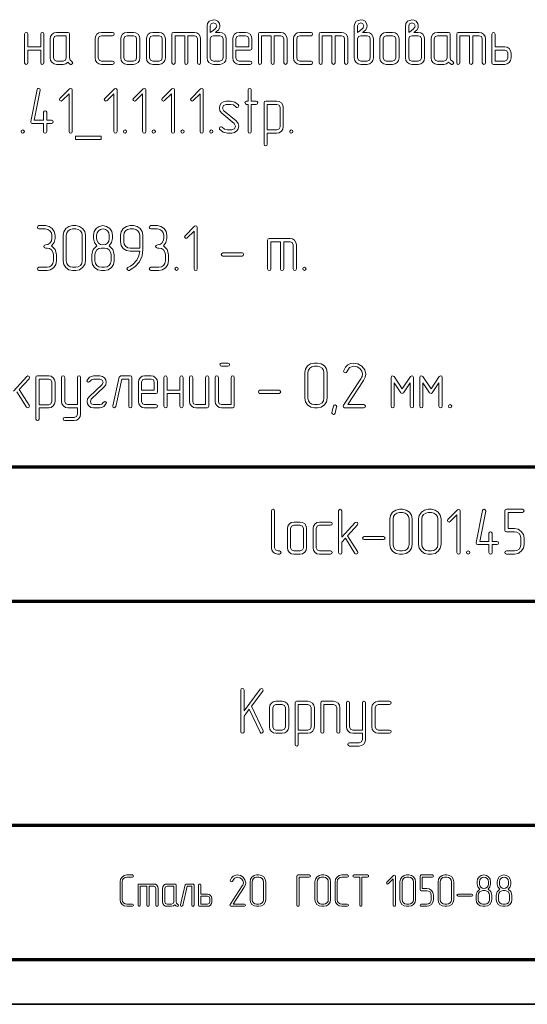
# Model space of a CAD drawing. Extents: x 0 to 420, y 0 to 297.
# Tile 10 of 15: x 297 to 354, y 0 to 110. Entities that reach past the tile are written whole.
import ezdxf

# ---------------------------------------------------------------- set-up
doc = ezdxf.new("R2010")
doc.units = 0

msp = doc.modelspace()

# ---------------------------------------------------------------- linework, layer by layer
at = {"color": 7, "lineweight": 70}
for p, q in [((230, 60), (415, 60)), ((295, 45), (415, 45)), ((295, 20), (415, 20)), ((20, 5), (415, 5)), ((230, 5), (415, 5))]:
    msp.add_line(p, q, dxfattribs=at)
at = {"color": 7, "lineweight": 35}
msp.add_line((0, 0), (420, 0), dxfattribs=at)
at = {"color": 7, "lineweight": 13}
for points in [[(318.79, 108.51), (318.95, 108.64), (319.12, 108.78), (319.25, 109.01), (319.27, 109.1), (319.28, 109.23), (319.22, 109.52), (319.05, 109.76), (318.82, 109.89), (318.56, 109.93), (318.07, 109.76), (317.9, 109.52), (317.85, 109.23), (317.85, 107.8), (317.85, 105.66), (317.9, 105.38), (318.06, 105.15), (318.29, 104.99), (318.57, 104.94), (319.28, 104.94), (319.55, 104.99), (319.79, 105.15), (319.93, 105.38), (319.99, 105.66), (319.99, 107.8), (319.93, 108.07), (319.78, 108.3), (319.55, 108.46), (319.28, 108.51)], [(335.21, 108.51), (335.38, 108.64), (335.54, 108.78), (335.67, 109.01), (335.69, 109.1), (335.7, 109.23), (335.64, 109.52), (335.48, 109.76), (335.25, 109.89), (334.99, 109.93), (334.5, 109.76), (334.33, 109.52), (334.28, 109.23), (334.28, 107.8), (334.28, 105.66), (334.33, 105.38), (334.49, 105.15), (334.71, 104.99), (334.99, 104.94), (335.7, 104.94), (335.98, 104.99), (336.21, 105.15), (336.36, 105.38), (336.42, 105.66), (336.42, 107.8), (336.36, 108.07), (336.21, 108.3), (335.97, 108.46), (335.7, 108.51)], [(340.93, 108.51), (341.1, 108.64), (341.26, 108.78), (341.39, 109.01), (341.41, 109.1), (341.42, 109.23), (341.36, 109.52), (341.19, 109.76), (340.96, 109.89), (340.7, 109.93), (340.21, 109.76), (340.04, 109.52), (339.99, 109.23), (339.99, 107.8), (339.99, 105.66), (340.04, 105.38), (340.2, 105.15), (340.43, 104.99), (340.71, 104.94), (341.42, 104.94), (341.7, 104.99), (341.93, 105.15), (342.08, 105.38), (342.13, 105.66), (342.13, 107.8), (342.08, 108.07), (341.92, 108.3), (341.69, 108.46), (341.42, 108.51)], [(318.21, 108.51), (318.21, 109.23), (318.31, 109.49), (318.56, 109.58), (318.82, 109.49), (318.92, 109.23), (318.89, 109.1), (318.83, 109.01), (318.79, 108.96), (318.48, 108.7)], [(334.63, 108.51), (334.63, 109.23), (334.74, 109.49), (334.99, 109.58), (335.24, 109.49), (335.34, 109.23), (335.31, 109.1), (335.26, 109.01), (335.21, 108.96), (334.9, 108.7)], [(340.35, 108.51), (340.35, 109.23), (340.45, 109.49), (340.7, 109.58), (340.96, 109.49), (341.06, 109.23), (341.03, 109.1), (340.97, 109.01), (340.93, 108.96), (340.62, 108.7)], [(299.28, 106.91), (297.85, 106.91), (297.85, 108.33), (297.79, 108.46), (297.67, 108.51), (297.54, 108.46), (297.49, 108.33), (297.49, 105.12), (297.54, 104.99), (297.67, 104.94), (297.8, 104.99), (297.85, 105.12), (297.85, 106.55), (299.28, 106.55), (299.28, 105.12), (299.33, 104.99), (299.45, 104.94), (299.58, 104.99), (299.63, 105.12), (299.63, 108.33), (299.58, 108.46), (299.45, 108.51), (299.33, 108.46), (299.28, 108.33)], [(302.73, 105.29), (302.56, 105.43), (302.49, 105.66), (302.49, 108.33), (302.44, 108.46), (302.31, 108.51), (301.06, 108.51), (300.77, 108.46), (300.56, 108.3), (300.39, 108.06), (300.35, 107.8), (300.35, 105.66), (300.39, 105.37), (300.56, 105.15), (300.78, 104.99), (301.06, 104.94), (301.78, 104.94), (302.07, 105), (302.31, 105.18), (302.46, 105.04), (302.62, 104.94), (302.69, 104.93), (302.81, 104.99), (302.87, 105.12)], [(302.13, 105.66), (302.03, 105.4), (301.78, 105.3), (301.06, 105.3), (300.81, 105.4), (300.71, 105.66), (300.71, 107.8), (300.81, 108.05), (301.06, 108.15), (302.13, 108.15)], [(307.31, 104.94), (307.45, 105), (307.49, 105.12), (307.44, 105.25), (307.31, 105.3), (306.06, 105.3), (305.81, 105.4), (305.71, 105.66), (305.71, 107.8), (305.81, 108.05), (306.06, 108.15), (307.31, 108.15), (307.45, 108.21), (307.49, 108.33), (307.44, 108.46), (307.31, 108.51), (306.06, 108.51), (305.77, 108.46), (305.56, 108.3), (305.39, 108.06), (305.35, 107.8), (305.35, 105.66), (305.39, 105.37), (305.56, 105.15), (305.78, 104.99), (306.06, 104.94)], [(310.35, 105.66), (310.35, 107.8), (310.29, 108.07), (310.14, 108.3), (309.9, 108.46), (309.63, 108.51), (308.92, 108.51), (308.63, 108.46), (308.41, 108.3), (308.25, 108.06), (308.21, 107.8), (308.21, 105.66), (308.25, 105.37), (308.41, 105.15), (308.64, 104.99), (308.92, 104.94), (309.63, 104.94), (309.9, 104.99), (310.14, 105.15), (310.29, 105.37)], [(309.99, 105.66), (309.89, 105.4), (309.63, 105.3), (308.92, 105.3), (308.67, 105.4), (308.57, 105.66), (308.57, 107.8), (308.67, 108.05), (308.92, 108.15), (309.63, 108.15), (309.89, 108.05), (309.99, 107.8)], [(313.21, 105.66), (313.21, 107.8), (313.15, 108.07), (313, 108.3), (312.76, 108.46), (312.49, 108.51), (311.78, 108.51), (311.49, 108.46), (311.27, 108.3), (311.11, 108.06), (311.07, 107.8), (311.07, 105.66), (311.11, 105.37), (311.27, 105.15), (311.5, 104.99), (311.78, 104.94), (312.49, 104.94), (312.76, 104.99), (313, 105.15), (313.15, 105.37)], [(312.85, 105.66), (312.75, 105.4), (312.49, 105.3), (311.78, 105.3), (311.53, 105.4), (311.43, 105.66), (311.43, 107.8), (311.53, 108.05), (311.78, 108.15), (312.49, 108.15), (312.75, 108.05), (312.85, 107.8)], [(315.35, 108.15), (315.35, 105.12), (315.4, 104.99), (315.53, 104.94), (315.66, 104.99), (315.71, 105.12), (315.71, 108.15), (316.43, 108.15), (316.67, 108.05), (316.78, 107.8), (316.78, 105.12), (316.83, 104.99), (316.96, 104.94), (317.08, 104.99), (317.13, 105.12), (317.13, 107.8), (317.08, 108.07), (316.93, 108.3), (316.7, 108.46), (316.43, 108.51), (314.1, 108.51), (313.97, 108.46), (313.93, 108.33), (313.93, 105.12), (313.98, 104.99), (314.1, 104.94), (314.23, 104.99), (314.28, 105.12), (314.28, 108.15)], [(319.63, 105.66), (319.53, 105.4), (319.28, 105.3), (318.57, 105.3), (318.31, 105.4), (318.21, 105.66), (318.21, 107.8), (318.31, 108.05), (318.57, 108.15), (319.28, 108.15), (319.53, 108.05), (319.63, 107.8)], [(321.07, 106.55), (322.67, 106.55), (322.8, 106.59), (322.85, 106.73), (322.85, 107.8), (322.79, 108.07), (322.64, 108.3), (322.4, 108.46), (322.13, 108.51), (321.42, 108.51), (321.13, 108.46), (320.91, 108.3), (320.75, 108.06), (320.71, 107.8), (320.71, 105.66), (320.75, 105.37), (320.91, 105.15), (321.14, 104.99), (321.42, 104.94), (322.67, 104.94), (322.81, 105), (322.85, 105.12), (322.8, 105.25), (322.67, 105.3), (321.42, 105.3), (321.17, 105.4), (321.07, 105.66)], [(321.07, 106.91), (321.07, 107.8), (321.17, 108.05), (321.42, 108.15), (322.13, 108.15), (322.39, 108.05), (322.49, 107.8), (322.49, 106.91)], [(324.99, 108.15), (324.99, 105.12), (325.04, 104.99), (325.18, 104.94), (325.3, 104.99), (325.35, 105.12), (325.35, 108.15), (326.07, 108.15), (326.32, 108.05), (326.42, 107.8), (326.42, 105.12), (326.48, 104.99), (326.6, 104.94), (326.73, 104.99), (326.78, 105.12), (326.78, 107.8), (326.73, 108.07), (326.57, 108.3), (326.34, 108.46), (326.07, 108.51), (323.74, 108.51), (323.61, 108.46), (323.57, 108.33), (323.57, 105.12), (323.62, 104.99), (323.74, 104.94), (323.87, 104.99), (323.93, 105.12), (323.93, 108.15)], [(329.45, 104.94), (329.59, 105), (329.63, 105.12), (329.58, 105.25), (329.45, 105.3), (328.2, 105.3), (327.95, 105.4), (327.85, 105.66), (327.85, 107.8), (327.95, 108.05), (328.2, 108.15), (329.45, 108.15), (329.59, 108.21), (329.63, 108.33), (329.58, 108.46), (329.45, 108.51), (328.2, 108.51), (327.92, 108.46), (327.7, 108.3), (327.54, 108.06), (327.49, 107.8), (327.49, 105.66), (327.54, 105.37), (327.7, 105.15), (327.92, 104.99), (328.2, 104.94)], [(331.78, 108.15), (331.78, 105.12), (331.83, 104.99), (331.96, 104.94), (332.08, 104.99), (332.13, 105.12), (332.13, 108.15), (332.85, 108.15), (333.1, 108.05), (333.2, 107.8), (333.2, 105.12), (333.26, 104.99), (333.38, 104.94), (333.51, 104.99), (333.56, 105.12), (333.56, 107.8), (333.51, 108.07), (333.36, 108.3), (333.12, 108.46), (332.85, 108.51), (330.53, 108.51), (330.39, 108.46), (330.35, 108.33), (330.35, 105.12), (330.4, 104.99), (330.53, 104.94), (330.66, 104.99), (330.71, 105.12), (330.71, 108.15)], [(336.06, 105.66), (335.96, 105.4), (335.7, 105.3), (334.99, 105.3), (334.74, 105.4), (334.63, 105.66), (334.63, 107.8), (334.74, 108.05), (334.99, 108.15), (335.7, 108.15), (335.96, 108.05), (336.06, 107.8)], [(339.28, 105.66), (339.28, 107.8), (339.22, 108.07), (339.06, 108.3), (338.83, 108.46), (338.56, 108.51), (337.84, 108.51), (337.56, 108.46), (337.34, 108.3), (337.18, 108.06), (337.13, 107.8), (337.13, 105.66), (337.18, 105.37), (337.34, 105.15), (337.57, 104.99), (337.84, 104.94), (338.56, 104.94), (338.83, 104.99), (339.06, 105.15), (339.22, 105.37)], [(338.92, 105.66), (338.82, 105.4), (338.56, 105.3), (337.84, 105.3), (337.6, 105.4), (337.49, 105.66), (337.49, 107.8), (337.6, 108.05), (337.84, 108.15), (338.56, 108.15), (338.82, 108.05), (338.92, 107.8)], [(341.78, 105.66), (341.67, 105.4), (341.42, 105.3), (340.71, 105.3), (340.45, 105.4), (340.35, 105.66), (340.35, 107.8), (340.45, 108.05), (340.71, 108.15), (341.42, 108.15), (341.67, 108.05), (341.78, 107.8)], [(345.23, 105.29), (345.06, 105.43), (344.99, 105.66), (344.99, 108.33), (344.94, 108.46), (344.81, 108.51), (343.56, 108.51), (343.27, 108.46), (343.06, 108.3), (342.89, 108.06), (342.85, 107.8), (342.85, 105.66), (342.89, 105.37), (343.06, 105.15), (343.28, 104.99), (343.56, 104.94), (344.28, 104.94), (344.57, 105), (344.81, 105.18), (344.96, 105.04), (345.12, 104.94), (345.19, 104.93), (345.31, 104.99), (345.37, 105.12)], [(344.63, 105.66), (344.53, 105.4), (344.28, 105.3), (343.56, 105.3), (343.31, 105.4), (343.21, 105.66), (343.21, 107.8), (343.31, 108.05), (343.56, 108.15), (344.63, 108.15)], [(347.13, 108.15), (347.13, 105.12), (347.19, 104.99), (347.32, 104.94), (347.44, 104.99), (347.49, 105.12), (347.49, 108.15), (348.21, 108.15), (348.46, 108.05), (348.56, 107.8), (348.56, 105.12), (348.62, 104.99), (348.74, 104.94), (348.87, 104.99), (348.92, 105.12), (348.92, 107.8), (348.87, 108.07), (348.71, 108.3), (348.48, 108.46), (348.21, 108.51), (345.88, 108.51), (345.75, 108.46), (345.71, 108.33), (345.71, 105.12), (345.76, 104.99), (345.88, 104.94), (346.02, 104.99), (346.07, 105.12), (346.07, 108.15)], [(349.99, 106.91), (349.99, 108.33), (349.93, 108.46), (349.81, 108.51), (349.69, 108.46), (349.63, 108.33), (349.63, 105.12), (349.68, 104.99), (349.81, 104.94), (351.06, 104.94), (351.33, 104.99), (351.56, 105.15), (351.72, 105.37), (351.78, 105.66), (351.78, 106.19), (351.72, 106.47), (351.56, 106.7), (351.33, 106.85), (351.06, 106.91)], [(349.99, 106.55), (351.06, 106.55), (351.32, 106.45), (351.42, 106.19), (351.42, 105.66), (351.32, 105.4), (351.06, 105.3), (349.99, 105.3)], [(299.95, 98.7), (299.95, 99.6), (299.89, 99.73), (299.77, 99.77), (299.65, 99.72), (299.59, 99.6), (299.59, 98.7), (298.56, 98.7), (299.23, 102.05), (299.23, 102.1), (299.18, 102.22), (299.05, 102.27), (298.94, 102.24), (298.88, 102.13), (298.17, 98.56), (298.17, 98.52), (298.22, 98.39), (298.34, 98.34), (299.59, 98.34), (299.59, 97.45), (299.64, 97.32), (299.77, 97.27), (299.9, 97.32), (299.95, 97.45), (299.95, 98.34), (300.49, 98.34), (300.62, 98.4), (300.67, 98.52), (300.62, 98.65), (300.49, 98.7)], [(302.8, 97.45), (302.8, 102.09), (302.75, 102.22), (302.62, 102.27), (302.5, 102.21), (301.43, 101.15), (301.37, 101.02), (301.43, 100.9), (301.56, 100.84), (301.68, 100.9), (302.44, 101.67), (302.44, 97.45), (302.5, 97.32), (302.62, 97.27), (302.75, 97.32)], [(307.8, 97.45), (307.8, 102.09), (307.75, 102.22), (307.62, 102.27), (307.5, 102.21), (306.43, 101.15), (306.37, 101.02), (306.43, 100.9), (306.56, 100.84), (306.68, 100.9), (307.44, 101.67), (307.44, 97.45), (307.5, 97.32), (307.62, 97.27), (307.75, 97.32)], [(311.01, 97.45), (311.01, 102.09), (310.96, 102.22), (310.83, 102.27), (310.71, 102.21), (309.64, 101.15), (309.58, 101.02), (309.64, 100.9), (309.77, 100.84), (309.89, 100.9), (310.65, 101.67), (310.65, 97.45), (310.71, 97.32), (310.83, 97.27), (310.96, 97.32)], [(314.22, 97.45), (314.22, 102.09), (314.17, 102.22), (314.04, 102.27), (313.92, 102.21), (312.85, 101.15), (312.79, 101.02), (312.85, 100.9), (312.98, 100.84), (313.1, 100.9), (313.86, 101.67), (313.86, 97.45), (313.92, 97.32), (314.04, 97.27), (314.17, 97.32)], [(317.43, 97.45), (317.43, 102.09), (317.38, 102.22), (317.24, 102.27), (317.13, 102.21), (316.06, 101.15), (316, 101.02), (316.06, 100.9), (316.18, 100.84), (316.31, 100.9), (317.07, 101.67), (317.07, 97.45), (317.13, 97.32), (317.25, 97.27), (317.38, 97.32)], [(322.78, 100.84), (322.78, 102.09), (322.73, 102.22), (322.6, 102.27), (322.48, 102.22), (322.43, 102.09), (322.43, 100.84), (322.25, 100.84), (322.12, 100.78), (322.08, 100.67), (322.12, 100.53), (322.25, 100.48), (322.43, 100.48), (322.43, 97.45), (322.48, 97.32), (322.6, 97.27), (322.73, 97.32), (322.78, 97.45), (322.78, 100.48), (323.32, 100.48), (323.46, 100.54), (323.5, 100.67), (323.45, 100.79), (323.32, 100.84)], [(321.35, 100.42), (320.96, 100.73), (320.48, 100.84), (319.99, 100.84), (319.67, 100.77), (319.42, 100.61), (319.26, 100.36), (319.22, 100.07), (319.28, 99.75), (319.5, 99.48), (320.87, 98.36), (321.02, 98.04), (320.91, 97.76), (320.61, 97.63), (320.12, 97.63), (319.79, 97.7), (319.54, 97.92), (319.47, 97.98), (319.4, 97.99), (319.27, 97.94), (319.22, 97.81), (319.23, 97.76), (319.25, 97.7), (319.63, 97.38), (320.12, 97.27), (320.61, 97.27), (320.92, 97.33), (321.17, 97.51), (321.32, 97.76), (321.38, 98.05), (321.31, 98.36), (321.1, 98.64), (319.73, 99.76), (319.58, 100.07), (319.69, 100.37), (319.99, 100.48), (320.48, 100.48), (320.8, 100.41), (321.06, 100.2), (321.13, 100.14), (321.2, 100.12), (321.32, 100.18), (321.38, 100.3), (321.37, 100.36)], [(324.57, 97.27), (325.64, 97.27), (325.91, 97.32), (326.15, 97.48), (326.29, 97.71), (326.35, 97.99), (326.35, 100.13), (326.29, 100.4), (326.14, 100.64), (325.91, 100.79), (325.64, 100.84), (324.39, 100.84), (324.25, 100.8), (324.21, 100.67), (324.21, 96.02), (324.27, 95.89), (324.39, 95.85), (324.51, 95.89), (324.57, 96.02)], [(324.57, 97.62), (324.57, 100.48), (325.64, 100.48), (325.89, 100.38), (325.99, 100.13), (325.99, 97.99), (325.88, 97.73), (325.64, 97.62)], [(297.27, 97.63), (297.14, 97.57), (297.1, 97.45), (297.14, 97.32), (297.27, 97.27), (297.41, 97.33), (297.46, 97.45), (297.4, 97.58)], [(306.02, 96.56), (306.02, 96.92), (303.16, 96.92), (303.16, 96.56)], [(308.69, 97.63), (308.56, 97.57), (308.52, 97.45), (308.56, 97.32), (308.69, 97.27), (308.83, 97.33), (308.87, 97.45), (308.82, 97.58)], [(311.9, 97.63), (311.77, 97.57), (311.73, 97.45), (311.77, 97.32), (311.9, 97.27), (312.04, 97.33), (312.08, 97.45), (312.03, 97.58)], [(315.11, 97.63), (314.98, 97.57), (314.93, 97.45), (314.98, 97.32), (315.11, 97.27), (315.25, 97.33), (315.29, 97.45), (315.24, 97.58)], [(318.32, 97.63), (318.19, 97.57), (318.14, 97.45), (318.19, 97.32), (318.32, 97.27), (318.46, 97.33), (318.5, 97.45), (318.45, 97.58)], [(327.24, 97.63), (327.11, 97.57), (327.07, 97.45), (327.11, 97.32), (327.24, 97.27), (327.38, 97.33), (327.43, 97.45), (327.38, 97.58)], [(300.48, 84.67), (300.77, 85.04), (300.88, 85.5), (300.88, 85.86), (300.8, 86.27), (300.57, 86.62), (300.22, 86.86), (299.81, 86.94), (299.09, 86.94), (298.96, 86.88), (298.92, 86.75), (298.96, 86.63), (299.09, 86.58), (299.81, 86.58), (300.09, 86.52), (300.31, 86.37), (300.47, 86.13), (300.53, 85.86), (300.53, 85.5), (300.47, 85.23), (300.31, 85), (300.08, 84.84), (299.81, 84.8), (299.68, 84.74), (299.63, 84.61), (299.68, 84.49), (299.81, 84.44), (299.99, 84.44), (300.26, 84.38), (300.5, 84.23), (300.65, 83.99), (300.7, 83.72), (300.7, 83), (300.65, 82.73), (300.5, 82.5), (300.26, 82.34), (299.99, 82.3), (299.09, 82.3), (298.96, 82.24), (298.92, 82.11), (298.96, 81.99), (299.09, 81.94), (299.99, 81.94), (300.39, 82.01), (300.75, 82.25), (300.98, 82.6), (301.06, 83), (301.06, 83.72), (300.89, 84.28)], [(304.28, 83), (304.28, 85.86), (304.2, 86.27), (303.96, 86.62), (303.61, 86.86), (303.2, 86.94), (302.84, 86.94), (302.43, 86.85), (302.08, 86.62), (301.85, 86.26), (301.78, 85.86), (301.78, 83), (301.85, 82.6), (302.09, 82.25), (302.43, 82.01), (302.84, 81.94), (303.2, 81.94), (303.61, 82.01), (303.96, 82.25), (304.2, 82.6)], [(307.49, 83), (307.49, 83.72), (307.32, 84.28), (306.91, 84.67), (307.2, 85.04), (307.3, 85.5), (307.3, 85.87), (307.22, 86.28), (306.99, 86.62), (306.64, 86.86), (306.23, 86.94), (305.82, 86.86), (305.48, 86.62), (305.23, 86.27), (305.16, 85.87), (305.16, 85.5), (305.27, 85.04), (305.56, 84.67), (305.14, 84.28), (304.99, 83.72), (304.99, 83), (305.06, 82.6), (305.3, 82.25), (305.64, 82.01), (306.05, 81.94), (306.41, 81.94), (306.82, 82.01), (307.17, 82.25), (307.4, 82.6)], [(310.69, 84.28), (310.69, 85.86), (310.61, 86.28), (310.38, 86.62), (310.03, 86.86), (309.62, 86.94), (309.26, 86.94), (308.85, 86.85), (308.5, 86.62), (308.27, 86.26), (308.19, 85.86), (308.19, 85.15), (308.27, 84.73), (308.5, 84.39), (308.85, 84.15), (309.26, 84.08), (310.33, 84.08), (310.23, 83.58), (310.01, 83.1), (309.58, 82.61), (309.31, 82.42), (309.02, 82.28), (308.93, 82.21), (308.9, 82.12), (308.95, 81.99), (309.07, 81.94), (309.15, 81.94), (309.8, 82.33), (310.31, 82.91), (310.59, 83.56)], [(312.97, 84.67), (313.26, 85.04), (313.36, 85.5), (313.36, 85.86), (313.28, 86.27), (313.06, 86.62), (312.7, 86.86), (312.3, 86.94), (311.58, 86.94), (311.45, 86.88), (311.4, 86.75), (311.45, 86.63), (311.58, 86.58), (312.3, 86.58), (312.57, 86.52), (312.8, 86.37), (312.95, 86.13), (313.01, 85.86), (313.01, 85.5), (312.95, 85.23), (312.8, 85), (312.57, 84.84), (312.3, 84.8), (312.16, 84.74), (312.11, 84.61), (312.16, 84.49), (312.3, 84.44), (312.47, 84.44), (312.75, 84.38), (312.98, 84.23), (313.14, 83.99), (313.19, 83.72), (313.19, 83), (313.14, 82.73), (312.98, 82.5), (312.75, 82.34), (312.47, 82.3), (311.58, 82.3), (311.45, 82.24), (311.4, 82.11), (311.45, 81.99), (311.58, 81.94), (312.47, 81.94), (312.88, 82.01), (313.23, 82.25), (313.46, 82.6), (313.55, 83), (313.55, 83.72), (313.38, 84.28)], [(316.75, 82.11), (316.75, 86.75), (316.7, 86.89), (316.57, 86.93), (316.45, 86.88), (315.39, 85.81), (315.33, 85.69), (315.39, 85.56), (315.51, 85.5), (315.64, 85.56), (316.4, 86.33), (316.4, 82.11), (316.45, 81.98), (316.58, 81.94), (316.7, 81.98)], [(303.92, 83), (303.87, 82.72), (303.71, 82.5), (303.47, 82.34), (303.2, 82.3), (302.84, 82.3), (302.57, 82.34), (302.35, 82.5), (302.19, 82.73), (302.13, 83), (302.13, 85.86), (302.18, 86.13), (302.34, 86.37), (302.57, 86.52), (302.84, 86.58), (303.2, 86.58), (303.47, 86.52), (303.71, 86.37), (303.87, 86.13), (303.92, 85.86)], [(306.94, 85.5), (306.89, 85.22), (306.73, 84.99), (306.5, 84.84), (306.23, 84.8), (305.95, 84.84), (305.72, 85), (305.57, 85.23), (305.52, 85.5), (305.52, 85.87), (305.57, 86.14), (305.73, 86.37), (305.96, 86.52), (306.24, 86.58), (306.51, 86.52), (306.74, 86.37), (306.89, 86.14), (306.94, 85.87)], [(310.34, 84.44), (309.26, 84.44), (308.99, 84.48), (308.76, 84.64), (308.6, 84.87), (308.55, 85.15), (308.55, 85.86), (308.6, 86.13), (308.76, 86.37), (308.98, 86.52), (309.26, 86.58), (309.62, 86.58), (309.9, 86.52), (310.13, 86.37), (310.28, 86.13), (310.34, 85.86)], [(326.04, 85.15), (326.04, 82.11), (326.09, 81.98), (326.22, 81.94), (326.35, 81.98), (326.4, 82.11), (326.4, 85.15), (327.11, 85.15), (327.36, 85.04), (327.46, 84.8), (327.46, 82.11), (327.52, 81.98), (327.65, 81.94), (327.77, 81.98), (327.82, 82.11), (327.82, 84.8), (327.77, 85.07), (327.62, 85.3), (327.38, 85.45), (327.11, 85.5), (324.79, 85.5), (324.66, 85.46), (324.61, 85.33), (324.61, 82.11), (324.66, 81.98), (324.79, 81.94), (324.92, 81.98), (324.97, 82.11), (324.97, 85.15)], [(307.13, 83), (307.07, 82.73), (306.92, 82.5), (306.68, 82.34), (306.41, 82.3), (306.05, 82.3), (305.78, 82.34), (305.56, 82.5), (305.39, 82.73), (305.34, 83), (305.34, 83.72), (305.39, 83.99), (305.55, 84.23), (305.77, 84.38), (306.05, 84.44), (306.41, 84.44), (306.69, 84.38), (306.92, 84.23), (307.07, 83.99), (307.13, 83.72)], [(321.75, 83.55), (321.89, 83.6), (321.93, 83.72), (321.89, 83.85), (321.75, 83.9), (319.61, 83.9), (319.48, 83.84), (319.43, 83.72), (319.48, 83.6), (319.61, 83.55)], [(314.44, 82.3), (314.31, 82.24), (314.26, 82.11), (314.31, 81.99), (314.44, 81.94), (314.58, 82), (314.62, 82.11), (314.57, 82.24)], [(328.71, 82.3), (328.58, 82.24), (328.54, 82.11), (328.58, 81.99), (328.71, 81.94), (328.85, 82), (328.9, 82.11), (328.85, 82.24)], [(320.18, 71.24), (320.31, 71.3), (320.35, 71.42), (320.3, 71.54), (320.18, 71.6), (319.47, 71.6), (319.33, 71.54), (319.29, 71.42), (319.33, 71.29), (319.47, 71.24)], [(331.25, 67.67), (331.25, 70.53), (331.17, 70.94), (330.94, 71.29), (330.58, 71.52), (330.18, 71.6), (329.82, 71.6), (329.4, 71.51), (329.06, 71.28), (328.82, 70.93), (328.75, 70.53), (328.75, 67.67), (328.82, 67.26), (329.06, 66.92), (329.41, 66.67), (329.82, 66.6), (330.18, 66.6), (330.58, 66.67), (330.94, 66.92), (331.17, 67.26)], [(335.34, 66.6), (335.48, 66.66), (335.52, 66.78), (335.47, 66.91), (335.34, 66.96), (333.54, 66.96), (335.31, 69.65), (335.5, 70.02), (335.56, 70.37), (335.45, 70.85), (335.13, 71.25), (334.69, 71.51), (334.22, 71.6), (333.87, 71.55), (333.57, 71.4), (333.29, 71.13), (333.1, 70.75), (333.08, 70.69), (333.14, 70.56), (333.27, 70.51), (333.37, 70.55), (333.43, 70.63), (333.76, 71.1), (334.23, 71.24), (334.59, 71.17), (334.89, 70.99), (335.11, 70.7), (335.18, 70.37), (335.14, 70.11), (335.09, 69.99), (335.01, 69.85), (333.06, 66.88), (333.03, 66.79), (333.08, 66.66), (333.2, 66.6)], [(330.89, 67.67), (330.84, 67.38), (330.68, 67.16), (330.45, 67), (330.18, 66.96), (329.82, 66.96), (329.55, 67), (329.32, 67.16), (329.16, 67.39), (329.11, 67.67), (329.11, 70.53), (329.15, 70.8), (329.31, 71.03), (329.54, 71.18), (329.82, 71.24), (330.18, 71.24), (330.45, 71.18), (330.68, 71.03), (330.84, 70.8), (330.89, 70.53)], [(299.1, 66.6), (300.18, 66.6), (300.45, 66.64), (300.68, 66.81), (300.83, 67.04), (300.88, 67.32), (300.88, 69.46), (300.83, 69.73), (300.67, 69.96), (300.44, 70.12), (300.18, 70.17), (298.92, 70.17), (298.79, 70.12), (298.74, 69.99), (298.74, 65.35), (298.8, 65.22), (298.92, 65.18), (299.04, 65.22), (299.1, 65.35)], [(299.1, 66.95), (299.1, 69.81), (300.18, 69.81), (300.42, 69.71), (300.53, 69.46), (300.53, 67.32), (300.42, 67.06), (300.18, 66.95)], [(303.38, 66.6), (303.38, 65.89), (303.28, 65.64), (303.03, 65.53), (301.96, 65.53), (301.82, 65.48), (301.78, 65.36), (301.83, 65.23), (301.96, 65.18), (303.03, 65.18), (303.3, 65.23), (303.54, 65.39), (303.68, 65.62), (303.74, 65.89), (303.74, 69.99), (303.68, 70.12), (303.56, 70.18), (303.44, 70.12), (303.38, 69.99), (303.38, 66.96), (302.32, 66.96), (302.07, 67.06), (301.96, 67.32), (301.96, 69.99), (301.9, 70.12), (301.78, 70.18), (301.65, 70.12), (301.6, 69.99), (301.6, 67.32), (301.65, 67.04), (301.81, 66.81), (302.04, 66.65), (302.32, 66.6)], [(306.6, 67.08), (306.62, 67.14), (306.56, 67.27), (306.43, 67.32), (306.26, 67.2), (306.12, 67.02), (305.88, 66.96), (305.17, 66.96), (304.91, 67.06), (304.82, 67.32), (304.93, 67.57), (306.38, 68.94), (306.54, 69.17), (306.6, 69.45), (306.55, 69.71), (306.4, 69.96), (306.16, 70.11), (305.88, 70.17), (305.17, 70.17), (304.74, 70.03), (304.46, 69.69), (304.44, 69.63), (304.5, 69.5), (304.63, 69.46), (304.79, 69.57), (304.95, 69.74), (305.17, 69.81), (305.88, 69.81), (306.15, 69.7), (306.24, 69.45), (306.13, 69.2), (304.69, 67.83), (304.51, 67.6), (304.46, 67.32), (304.5, 67.05), (304.66, 66.82), (304.88, 66.65), (305.17, 66.6), (305.88, 66.6), (306.1, 66.64), (306.32, 66.73)], [(309.46, 66.78), (309.46, 69.99), (309.41, 70.12), (309.28, 70.17), (308.21, 70.17), (308.03, 70.03), (307.32, 66.82), (307.32, 66.78), (307.37, 66.65), (307.5, 66.6), (307.67, 66.74), (308.35, 69.81), (309.1, 69.81), (309.1, 66.78), (309.15, 66.64), (309.28, 66.6), (309.41, 66.64)], [(310.53, 68.21), (312.13, 68.21), (312.27, 68.25), (312.32, 68.38), (312.32, 69.46), (312.26, 69.73), (312.11, 69.96), (311.87, 70.12), (311.6, 70.17), (310.88, 70.17), (310.6, 70.12), (310.38, 69.96), (310.22, 69.72), (310.18, 69.46), (310.18, 67.32), (310.22, 67.03), (310.38, 66.81), (310.61, 66.64), (310.88, 66.6), (312.13, 66.6), (312.27, 66.66), (312.32, 66.78), (312.27, 66.91), (312.13, 66.96), (310.88, 66.96), (310.64, 67.06), (310.53, 67.32)], [(310.53, 68.57), (310.53, 69.46), (310.64, 69.71), (310.88, 69.81), (311.6, 69.81), (311.86, 69.71), (311.96, 69.46), (311.96, 68.57)], [(314.82, 68.57), (313.39, 68.57), (313.39, 69.99), (313.33, 70.12), (313.21, 70.17), (313.08, 70.12), (313.03, 69.99), (313.03, 66.78), (313.08, 66.64), (313.21, 66.6), (313.34, 66.64), (313.39, 66.78), (313.39, 68.21), (314.82, 68.21), (314.82, 66.78), (314.87, 66.64), (314.99, 66.6), (315.12, 66.64), (315.18, 66.78), (315.18, 69.99), (315.12, 70.12), (314.99, 70.17), (314.88, 70.12), (314.82, 69.99)], [(318.03, 66.78), (318.03, 69.99), (317.98, 70.12), (317.85, 70.17), (317.73, 70.12), (317.68, 69.99), (317.68, 66.96), (316.6, 66.96), (316.35, 67.06), (316.25, 67.32), (316.25, 69.99), (316.19, 70.12), (316.07, 70.17), (315.94, 70.12), (315.89, 69.99), (315.89, 67.32), (315.94, 67.03), (316.1, 66.81), (316.32, 66.64), (316.6, 66.6), (317.85, 66.6), (317.98, 66.64)], [(320.89, 66.78), (320.89, 69.99), (320.83, 70.12), (320.71, 70.17), (320.59, 70.12), (320.53, 69.99), (320.53, 66.96), (319.47, 66.96), (319.21, 67.06), (319.11, 67.32), (319.11, 69.99), (319.05, 70.12), (318.93, 70.17), (318.8, 70.12), (318.75, 69.99), (318.75, 67.32), (318.8, 67.04), (318.96, 66.81), (319.19, 66.65), (319.47, 66.6), (320.71, 66.6), (320.84, 66.64)], [(340.88, 66.78), (340.88, 69.99), (340.82, 70.12), (340.7, 70.18), (340.55, 70.1), (339.63, 68.71), (338.71, 70.1), (338.63, 70.15), (338.56, 70.18), (338.43, 70.12), (338.38, 69.99), (338.38, 66.78), (338.43, 66.64), (338.55, 66.6), (338.68, 66.64), (338.74, 66.78), (338.74, 69.4), (339.47, 68.28), (339.63, 68.18), (339.77, 68.28), (340.52, 69.4), (340.52, 66.78), (340.57, 66.64), (340.69, 66.6), (340.83, 66.64)], [(344.09, 66.78), (344.09, 69.99), (344.03, 70.12), (343.91, 70.18), (343.76, 70.1), (342.84, 68.71), (341.92, 70.1), (341.84, 70.15), (341.77, 70.18), (341.64, 70.12), (341.59, 69.99), (341.59, 66.78), (341.64, 66.64), (341.76, 66.6), (341.89, 66.64), (341.94, 66.78), (341.94, 69.4), (342.68, 68.28), (342.84, 68.18), (342.98, 68.28), (343.73, 69.4), (343.73, 66.78), (343.78, 66.64), (343.9, 66.6), (344.04, 66.64)], [(325.89, 68.21), (326.02, 68.27), (326.07, 68.38), (326.02, 68.51), (325.89, 68.57), (323.75, 68.57), (323.62, 68.5), (323.57, 68.38), (323.62, 68.26), (323.75, 68.21)], [(332.31, 66.7), (332.13, 65.99), (332.06, 65.88), (331.96, 65.85), (331.83, 65.91), (331.77, 66.02), (331.78, 66.07), (331.96, 66.78), (332.02, 66.89), (332.13, 66.92), (332.26, 66.87), (332.32, 66.75)], [(344.97, 66.96), (344.84, 66.9), (344.8, 66.78), (344.84, 66.65), (344.97, 66.6), (345.11, 66.66), (345.15, 66.78), (345.1, 66.91)], [(325.92, 50.27), (326.06, 50.33), (326.11, 50.44), (326.06, 50.57), (325.92, 50.62), (325.74, 50.62), (325.49, 50.73), (325.39, 50.98), (325.39, 55.08), (325.33, 55.22), (325.21, 55.27), (325.08, 55.22), (325.03, 55.08), (325.03, 50.98), (325.08, 50.71), (325.24, 50.48), (325.46, 50.32), (325.74, 50.27)], [(333.53, 52.31), (334.63, 53.53), (334.68, 53.66), (334.62, 53.78), (334.5, 53.84), (334.37, 53.78), (332.89, 52.14), (332.89, 55.08), (332.83, 55.22), (332.72, 55.27), (332.59, 55.22), (332.53, 55.08), (332.53, 50.44), (332.59, 50.31), (332.72, 50.27), (332.84, 50.31), (332.89, 50.44), (332.89, 51.6), (333.28, 52.04), (334.35, 50.35), (334.41, 50.28), (334.49, 50.27), (334.62, 50.32), (334.67, 50.44), (334.65, 50.54)], [(340.75, 51.33), (340.75, 54.19), (340.67, 54.6), (340.43, 54.95), (340.08, 55.19), (339.67, 55.27), (339.32, 55.27), (338.9, 55.18), (338.56, 54.95), (338.32, 54.59), (338.25, 54.19), (338.25, 51.33), (338.32, 50.92), (338.56, 50.58), (338.91, 50.34), (339.32, 50.27), (339.67, 50.27), (340.08, 50.34), (340.43, 50.58), (340.67, 50.92)], [(343.96, 51.33), (343.96, 54.19), (343.88, 54.6), (343.64, 54.95), (343.29, 55.19), (342.88, 55.27), (342.53, 55.27), (342.11, 55.18), (341.77, 54.95), (341.53, 54.59), (341.46, 54.19), (341.46, 51.33), (341.53, 50.92), (341.77, 50.58), (342.12, 50.34), (342.53, 50.27), (342.88, 50.27), (343.29, 50.34), (343.64, 50.58), (343.88, 50.92)], [(346.09, 50.44), (346.09, 55.08), (346.04, 55.22), (345.91, 55.26), (345.79, 55.21), (344.73, 54.14), (344.67, 54.02), (344.73, 53.89), (344.85, 53.83), (344.97, 53.89), (345.73, 54.66), (345.73, 50.44), (345.79, 50.31), (345.92, 50.27), (346.04, 50.31)], [(349.66, 51.69), (349.66, 52.59), (349.6, 52.72), (349.48, 52.77), (349.36, 52.72), (349.3, 52.59), (349.3, 51.69), (348.27, 51.69), (348.94, 55.05), (348.94, 55.09), (348.89, 55.22), (348.76, 55.27), (348.65, 55.23), (348.59, 55.12), (347.88, 51.55), (347.88, 51.51), (347.93, 51.39), (348.05, 51.33), (349.3, 51.33), (349.3, 50.44), (349.35, 50.31), (349.48, 50.27), (349.61, 50.31), (349.66, 50.44), (349.66, 51.33), (350.2, 51.33), (350.33, 51.39), (350.38, 51.52), (350.33, 51.64), (350.2, 51.69)], [(353.23, 51.33), (353.23, 52.05), (353.15, 52.46), (352.91, 52.8), (352.56, 53.04), (352.16, 53.12), (351.44, 53.12), (351.44, 54.91), (353.04, 54.91), (353.18, 54.97), (353.23, 55.08), (353.18, 55.21), (353.04, 55.27), (351.26, 55.27), (351.13, 55.22), (351.09, 55.08), (351.09, 52.94), (351.13, 52.8), (351.26, 52.76), (352.16, 52.76), (352.43, 52.71), (352.66, 52.55), (352.82, 52.32), (352.87, 52.05), (352.87, 51.33), (352.82, 51.06), (352.66, 50.83), (352.43, 50.67), (352.16, 50.62), (351.26, 50.62), (351.13, 50.57), (351.09, 50.44), (351.13, 50.32), (351.26, 50.27), (352.16, 50.27), (352.56, 50.34), (352.91, 50.58), (353.15, 50.92)], [(340.39, 51.33), (340.34, 51.05), (340.18, 50.83), (339.95, 50.67), (339.67, 50.62), (339.32, 50.62), (339.05, 50.67), (338.82, 50.83), (338.66, 51.06), (338.61, 51.33), (338.61, 54.19), (338.65, 54.46), (338.81, 54.7), (339.04, 54.85), (339.32, 54.91), (339.67, 54.91), (339.95, 54.85), (340.18, 54.7), (340.34, 54.46), (340.39, 54.19)], [(343.6, 51.33), (343.55, 51.05), (343.39, 50.83), (343.15, 50.67), (342.88, 50.62), (342.53, 50.62), (342.26, 50.67), (342.03, 50.83), (341.87, 51.06), (341.82, 51.33), (341.82, 54.19), (341.86, 54.46), (342.02, 54.7), (342.25, 54.85), (342.53, 54.91), (342.88, 54.91), (343.15, 54.85), (343.39, 54.7), (343.55, 54.46), (343.6, 54.19)], [(328.96, 50.98), (328.96, 53.12), (328.9, 53.4), (328.75, 53.63), (328.51, 53.78), (328.24, 53.83), (327.53, 53.83), (327.24, 53.78), (327.02, 53.62), (326.86, 53.39), (326.82, 53.12), (326.82, 50.98), (326.86, 50.7), (327.02, 50.47), (327.25, 50.31), (327.53, 50.27), (328.24, 50.27), (328.51, 50.31), (328.75, 50.47), (328.9, 50.7)], [(328.6, 50.98), (328.5, 50.73), (328.24, 50.62), (327.53, 50.62), (327.28, 50.73), (327.17, 50.98), (327.17, 53.12), (327.28, 53.37), (327.53, 53.48), (328.24, 53.48), (328.5, 53.37), (328.6, 53.12)], [(331.63, 50.27), (331.77, 50.33), (331.82, 50.44), (331.77, 50.57), (331.63, 50.62), (330.38, 50.62), (330.14, 50.73), (330.03, 50.98), (330.03, 53.12), (330.14, 53.37), (330.38, 53.48), (331.63, 53.48), (331.77, 53.53), (331.82, 53.66), (331.77, 53.78), (331.63, 53.83), (330.38, 53.83), (330.1, 53.78), (329.88, 53.62), (329.72, 53.39), (329.67, 53.12), (329.67, 50.98), (329.72, 50.7), (329.88, 50.47), (330.11, 50.31), (330.38, 50.27)], [(337.53, 51.88), (337.66, 51.93), (337.71, 52.05), (337.66, 52.17), (337.53, 52.23), (335.39, 52.23), (335.26, 52.17), (335.21, 52.05), (335.26, 51.93), (335.39, 51.88)], [(346.98, 50.62), (346.85, 50.57), (346.81, 50.44), (346.85, 50.32), (346.98, 50.27), (347.12, 50.33), (347.17, 50.44), (347.12, 50.57)], [(321.97, 32.17), (322.56, 32.97), (323.77, 30.37), (323.84, 30.29), (323.93, 30.27), (324.05, 30.32), (324.11, 30.43), (324.1, 30.47), (324.09, 30.52), (322.8, 33.29), (324.07, 34.98), (324.12, 35.08), (324.05, 35.22), (323.93, 35.27), (323.79, 35.19), (321.97, 32.77), (321.97, 35.08), (321.91, 35.22), (321.78, 35.27), (321.66, 35.22), (321.61, 35.08), (321.61, 30.44), (321.66, 30.31), (321.78, 30.27), (321.92, 30.31), (321.97, 30.44)], [(326.96, 30.98), (326.96, 33.12), (326.9, 33.4), (326.75, 33.63), (326.51, 33.78), (326.24, 33.83), (325.53, 33.83), (325.24, 33.78), (325.02, 33.62), (324.86, 33.39), (324.82, 33.12), (324.82, 30.98), (324.86, 30.7), (325.02, 30.47), (325.25, 30.31), (325.53, 30.27), (326.24, 30.27), (326.51, 30.31), (326.75, 30.47), (326.9, 30.7)], [(326.6, 30.98), (326.5, 30.73), (326.24, 30.62), (325.53, 30.62), (325.28, 30.73), (325.18, 30.98), (325.18, 33.12), (325.28, 33.37), (325.53, 33.48), (326.24, 33.48), (326.5, 33.37), (326.6, 33.12)], [(328.03, 30.27), (329.11, 30.27), (329.38, 30.31), (329.61, 30.47), (329.76, 30.71), (329.82, 30.98), (329.82, 33.12), (329.76, 33.4), (329.61, 33.63), (329.37, 33.78), (329.11, 33.83), (327.85, 33.83), (327.72, 33.79), (327.68, 33.66), (327.68, 29.02), (327.73, 28.89), (327.85, 28.84), (327.98, 28.89), (328.03, 29.02)], [(328.03, 30.62), (328.03, 33.48), (329.11, 33.48), (329.36, 33.37), (329.46, 33.12), (329.46, 30.98), (329.35, 30.73), (329.11, 30.62)], [(332.68, 30.44), (332.68, 33.12), (332.62, 33.4), (332.46, 33.63), (332.23, 33.78), (331.96, 33.83), (330.71, 33.83), (330.58, 33.79), (330.53, 33.66), (330.53, 30.44), (330.58, 30.31), (330.71, 30.27), (330.84, 30.31), (330.89, 30.44), (330.89, 33.48), (331.96, 33.48), (332.21, 33.37), (332.32, 33.12), (332.32, 30.44), (332.37, 30.31), (332.49, 30.27), (332.62, 30.31)], [(335.18, 30.27), (335.18, 29.56), (335.07, 29.3), (334.82, 29.2), (333.75, 29.2), (333.61, 29.15), (333.57, 29.02), (333.62, 28.89), (333.75, 28.84), (334.82, 28.84), (335.1, 28.9), (335.33, 29.05), (335.48, 29.29), (335.53, 29.56), (335.53, 33.66), (335.48, 33.79), (335.35, 33.84), (335.23, 33.79), (335.18, 33.66), (335.18, 30.62), (334.11, 30.62), (333.86, 30.73), (333.75, 30.98), (333.75, 33.66), (333.69, 33.79), (333.57, 33.84), (333.44, 33.79), (333.39, 33.66), (333.39, 30.98), (333.44, 30.71), (333.6, 30.48), (333.83, 30.32), (334.11, 30.27)], [(338.21, 30.27), (338.35, 30.33), (338.39, 30.44), (338.34, 30.57), (338.21, 30.62), (336.96, 30.62), (336.71, 30.73), (336.61, 30.98), (336.61, 33.12), (336.71, 33.37), (336.96, 33.48), (338.21, 33.48), (338.35, 33.53), (338.39, 33.66), (338.34, 33.78), (338.21, 33.83), (336.96, 33.83), (336.67, 33.78), (336.45, 33.62), (336.29, 33.39), (336.25, 33.12), (336.25, 30.98), (336.29, 30.7), (336.45, 30.47), (336.68, 30.31), (336.96, 30.27)], [(309.51, 10.94), (309.61, 10.98), (309.64, 11.06), (309.6, 11.15), (309.51, 11.19), (308.89, 11.19), (308.7, 11.22), (308.53, 11.34), (308.42, 11.49), (308.39, 11.68), (308.39, 13.68), (308.42, 13.88), (308.53, 14.04), (308.7, 14.15), (308.89, 14.19), (309.51, 14.19), (309.61, 14.23), (309.64, 14.31), (309.6, 14.4), (309.51, 14.44), (308.89, 14.44), (308.6, 14.38), (308.36, 14.21), (308.19, 13.97), (308.14, 13.68), (308.14, 11.68), (308.19, 11.4), (308.36, 11.16), (308.6, 10.99), (308.89, 10.94)], [(322.01, 10.94), (322.1, 10.98), (322.14, 11.06), (322.1, 11.15), (322.01, 11.19), (320.75, 11.19), (321.99, 13.07), (322.12, 13.33), (322.16, 13.58), (322.08, 13.91), (321.86, 14.19), (321.56, 14.38), (321.22, 14.44), (320.98, 14.4), (320.77, 14.3), (320.57, 14.11), (320.44, 13.84), (320.43, 13.8), (320.47, 13.71), (320.56, 13.67), (320.63, 13.7), (320.67, 13.76), (320.9, 14.08), (321.23, 14.18), (321.49, 14.13), (321.7, 14.01), (321.85, 13.81), (321.9, 13.58), (321.87, 13.39), (321.83, 13.31), (321.78, 13.21), (320.41, 11.13), (320.39, 11.07), (320.43, 10.98), (320.51, 10.94)], [(324.39, 11.68), (324.39, 13.68), (324.33, 13.97), (324.17, 14.22), (323.92, 14.38), (323.63, 14.44), (323.38, 14.44), (323.09, 14.38), (322.85, 14.21), (322.69, 13.97), (322.64, 13.68), (322.64, 11.68), (322.69, 11.4), (322.86, 11.16), (323.1, 10.99), (323.38, 10.94), (323.63, 10.94), (323.92, 10.99), (324.17, 11.16), (324.33, 11.4)], [(329.25, 14.19), (329.35, 14.23), (329.38, 14.31), (329.35, 14.4), (329.25, 14.44), (328, 14.44), (327.91, 14.4), (327.88, 14.31), (327.88, 11.06), (327.92, 10.97), (328, 10.94), (328.1, 10.97), (328.13, 11.06), (328.13, 14.19)], [(331.63, 11.68), (331.63, 13.68), (331.58, 13.97), (331.41, 14.22), (331.17, 14.38), (330.88, 14.44), (330.63, 14.44), (330.34, 14.38), (330.1, 14.21), (329.93, 13.97), (329.88, 13.68), (329.88, 11.68), (329.93, 11.4), (330.1, 11.16), (330.34, 10.99), (330.63, 10.94), (330.88, 10.94), (331.17, 10.99), (331.41, 11.16), (331.58, 11.4)], [(333.5, 10.94), (333.6, 10.98), (333.63, 11.06), (333.59, 11.15), (333.5, 11.19), (332.88, 11.19), (332.69, 11.22), (332.52, 11.34), (332.41, 11.49), (332.38, 11.68), (332.38, 13.68), (332.41, 13.88), (332.52, 14.04), (332.69, 14.15), (332.88, 14.19), (333.5, 14.19), (333.6, 14.23), (333.63, 14.31), (333.59, 14.4), (333.5, 14.44), (332.88, 14.44), (332.59, 14.38), (332.35, 14.21), (332.18, 13.97), (332.13, 13.68), (332.13, 11.68), (332.18, 11.4), (332.35, 11.16), (332.59, 10.99), (332.88, 10.94)], [(334.88, 14.19), (334.88, 11.06), (334.92, 10.97), (335, 10.94), (335.09, 10.97), (335.13, 11.06), (335.13, 14.19), (335.76, 14.19), (335.85, 14.23), (335.88, 14.31), (335.85, 14.4), (335.76, 14.44), (334.25, 14.44), (334.16, 14.4), (334.13, 14.31), (334.16, 14.22), (334.25, 14.19)], [(338.87, 11.06), (338.87, 14.31), (338.84, 14.4), (338.74, 14.43), (338.66, 14.4), (337.92, 13.65), (337.88, 13.56), (337.92, 13.47), (338, 13.43), (338.09, 13.47), (338.62, 14.01), (338.62, 11.06), (338.66, 10.97), (338.75, 10.94), (338.84, 10.97)], [(341.12, 11.68), (341.12, 13.68), (341.07, 13.97), (340.9, 14.22), (340.66, 14.38), (340.37, 14.44), (340.12, 14.44), (339.83, 14.38), (339.59, 14.21), (339.43, 13.97), (339.37, 13.68), (339.37, 11.68), (339.43, 11.4), (339.59, 11.16), (339.83, 10.99), (340.12, 10.94), (340.37, 10.94), (340.66, 10.99), (340.9, 11.16), (341.07, 11.4)], [(343.12, 11.68), (343.12, 12.19), (343.06, 12.47), (342.9, 12.71), (342.65, 12.88), (342.37, 12.93), (341.87, 12.93), (341.87, 14.19), (342.99, 14.19), (343.09, 14.23), (343.12, 14.31), (343.08, 14.4), (342.99, 14.44), (341.74, 14.44), (341.65, 14.4), (341.62, 14.31), (341.62, 12.81), (341.65, 12.71), (341.74, 12.68), (342.37, 12.68), (342.56, 12.65), (342.73, 12.54), (342.83, 12.37), (342.87, 12.19), (342.87, 11.68), (342.83, 11.49), (342.73, 11.33), (342.56, 11.22), (342.37, 11.19), (341.74, 11.19), (341.65, 11.15), (341.62, 11.06), (341.65, 10.97), (341.74, 10.94), (342.37, 10.94), (342.65, 10.99), (342.9, 11.16), (343.06, 11.4)], [(345.37, 11.68), (345.37, 13.68), (345.32, 13.97), (345.15, 14.22), (344.91, 14.38), (344.62, 14.44), (344.37, 14.44), (344.08, 14.38), (343.84, 14.21), (343.67, 13.97), (343.62, 13.68), (343.62, 11.68), (343.67, 11.4), (343.84, 11.16), (344.08, 10.99), (344.37, 10.94), (344.62, 10.94), (344.91, 10.99), (345.15, 11.16), (345.32, 11.4)], [(349.62, 11.68), (349.62, 12.19), (349.5, 12.58), (349.21, 12.85), (349.42, 13.11), (349.49, 13.43), (349.49, 13.69), (349.43, 13.98), (349.27, 14.22), (349.02, 14.38), (348.74, 14.44), (348.45, 14.38), (348.21, 14.22), (348.04, 13.97), (347.99, 13.69), (347.99, 13.43), (348.07, 13.11), (348.27, 12.85), (347.98, 12.57), (347.87, 12.19), (347.87, 11.68), (347.92, 11.4), (348.09, 11.16), (348.33, 10.99), (348.62, 10.94), (348.87, 10.94), (349.15, 10.99), (349.4, 11.16), (349.56, 11.4)], [(351.86, 11.68), (351.86, 12.19), (351.75, 12.58), (351.46, 12.85), (351.67, 13.11), (351.74, 13.43), (351.74, 13.69), (351.68, 13.98), (351.52, 14.22), (351.27, 14.38), (350.98, 14.44), (350.7, 14.38), (350.46, 14.22), (350.29, 13.97), (350.24, 13.69), (350.24, 13.43), (350.31, 13.11), (350.51, 12.85), (350.22, 12.57), (350.11, 12.19), (350.11, 11.68), (350.17, 11.4), (350.33, 11.16), (350.58, 10.99), (350.86, 10.94), (351.11, 10.94), (351.4, 10.99), (351.64, 11.16), (351.81, 11.4)], [(311.14, 13.18), (311.14, 11.06), (311.17, 10.97), (311.27, 10.94), (311.35, 10.97), (311.39, 11.06), (311.39, 13.18), (311.89, 13.18), (312.07, 13.11), (312.14, 12.94), (312.14, 11.06), (312.18, 10.97), (312.26, 10.94), (312.35, 10.97), (312.39, 11.06), (312.39, 12.94), (312.35, 13.13), (312.24, 13.29), (312.08, 13.4), (311.89, 13.43), (310.26, 13.43), (310.17, 13.4), (310.14, 13.31), (310.14, 11.06), (310.18, 10.97), (310.26, 10.94), (310.36, 10.97), (310.39, 11.06), (310.39, 13.18)], [(314.56, 11.18), (314.43, 11.28), (314.39, 11.44), (314.39, 13.31), (314.35, 13.4), (314.26, 13.43), (313.39, 13.43), (313.19, 13.4), (313.03, 13.29), (312.92, 13.12), (312.89, 12.94), (312.89, 11.44), (312.92, 11.24), (313.03, 11.08), (313.19, 10.97), (313.39, 10.94), (313.89, 10.94), (314.09, 10.98), (314.26, 11.11), (314.36, 11.01), (314.48, 10.94), (314.53, 10.93), (314.61, 10.97), (314.65, 11.06)], [(316.39, 11.06), (316.39, 13.31), (316.35, 13.4), (316.26, 13.43), (315.51, 13.43), (315.39, 13.34), (314.89, 11.09), (314.89, 11.06), (314.93, 10.97), (315.02, 10.94), (315.14, 11.03), (315.61, 13.18), (316.14, 13.18), (316.14, 11.06), (316.17, 10.97), (316.26, 10.94), (316.35, 10.97)], [(317.14, 12.31), (317.14, 13.31), (317.1, 13.4), (317.01, 13.43), (316.93, 13.4), (316.89, 13.31), (316.89, 11.06), (316.92, 10.97), (317.01, 10.94), (317.89, 10.94), (318.08, 10.97), (318.24, 11.08), (318.35, 11.24), (318.39, 11.44), (318.39, 11.81), (318.35, 12.01), (318.24, 12.16), (318.08, 12.27), (317.89, 12.31)], [(324.14, 11.68), (324.1, 11.48), (323.99, 11.33), (323.82, 11.22), (323.63, 11.19), (323.38, 11.19), (323.19, 11.22), (323.04, 11.33), (322.92, 11.49), (322.89, 11.68), (322.89, 13.68), (322.92, 13.87), (323.03, 14.04), (323.19, 14.15), (323.38, 14.19), (323.63, 14.19), (323.82, 14.15), (323.99, 14.04), (324.1, 13.87), (324.14, 13.68)], [(331.38, 11.68), (331.35, 11.48), (331.23, 11.33), (331.07, 11.22), (330.88, 11.19), (330.63, 11.19), (330.44, 11.22), (330.28, 11.33), (330.17, 11.49), (330.13, 11.68), (330.13, 13.68), (330.16, 13.87), (330.28, 14.04), (330.43, 14.15), (330.63, 14.19), (330.88, 14.19), (331.07, 14.15), (331.23, 14.04), (331.35, 13.87), (331.38, 13.68)], [(340.87, 11.68), (340.84, 11.48), (340.73, 11.33), (340.56, 11.22), (340.37, 11.19), (340.12, 11.19), (339.93, 11.22), (339.77, 11.33), (339.66, 11.49), (339.62, 11.68), (339.62, 13.68), (339.66, 13.87), (339.77, 14.04), (339.93, 14.15), (340.12, 14.19), (340.37, 14.19), (340.56, 14.15), (340.73, 14.04), (340.84, 13.87), (340.87, 13.68)], [(345.12, 11.68), (345.08, 11.48), (344.97, 11.33), (344.81, 11.22), (344.62, 11.19), (344.37, 11.19), (344.18, 11.22), (344.02, 11.33), (343.91, 11.49), (343.87, 11.68), (343.87, 13.68), (343.9, 13.87), (344.02, 14.04), (344.17, 14.15), (344.37, 14.19), (344.62, 14.19), (344.81, 14.15), (344.97, 14.04), (345.08, 13.87), (345.12, 13.68)], [(349.24, 13.43), (349.2, 13.23), (349.09, 13.08), (348.93, 12.97), (348.74, 12.94), (348.54, 12.97), (348.39, 13.08), (348.28, 13.24), (348.24, 13.43), (348.24, 13.69), (348.28, 13.88), (348.39, 14.04), (348.55, 14.15), (348.74, 14.19), (348.93, 14.15), (349.1, 14.04), (349.2, 13.88), (349.24, 13.69)], [(351.49, 13.43), (351.45, 13.23), (351.34, 13.08), (351.17, 12.97), (350.98, 12.94), (350.79, 12.97), (350.63, 13.08), (350.52, 13.24), (350.49, 13.43), (350.49, 13.69), (350.52, 13.88), (350.64, 14.04), (350.8, 14.15), (350.99, 14.19), (351.18, 14.15), (351.34, 14.04), (351.45, 13.88), (351.49, 13.69)], [(314.14, 11.44), (314.07, 11.26), (313.89, 11.19), (313.39, 11.19), (313.21, 11.26), (313.14, 11.44), (313.14, 12.94), (313.21, 13.11), (313.39, 13.18), (314.14, 13.18)], [(347.37, 12.06), (347.46, 12.1), (347.49, 12.19), (347.46, 12.27), (347.37, 12.31), (345.87, 12.31), (345.78, 12.27), (345.74, 12.19), (345.78, 12.1), (345.87, 12.06)], [(349.37, 11.68), (349.33, 11.49), (349.22, 11.33), (349.06, 11.22), (348.87, 11.19), (348.62, 11.19), (348.43, 11.22), (348.27, 11.33), (348.15, 11.49), (348.12, 11.68), (348.12, 12.19), (348.15, 12.37), (348.26, 12.54), (348.42, 12.65), (348.62, 12.69), (348.87, 12.69), (349.06, 12.65), (349.22, 12.54), (349.33, 12.37), (349.37, 12.19)], [(351.61, 11.68), (351.57, 11.49), (351.47, 11.33), (351.3, 11.22), (351.11, 11.19), (350.86, 11.19), (350.67, 11.22), (350.51, 11.33), (350.4, 11.49), (350.37, 11.68), (350.37, 12.19), (350.4, 12.37), (350.51, 12.54), (350.67, 12.65), (350.86, 12.69), (351.11, 12.69), (351.31, 12.65), (351.47, 12.54), (351.57, 12.37), (351.61, 12.19)], [(317.14, 12.06), (317.89, 12.06), (318.07, 11.99), (318.14, 11.81), (318.14, 11.44), (318.07, 11.26), (317.89, 11.19), (317.14, 11.19)]]:
    msp.add_lwpolyline(points, close=True, dxfattribs=at)
msp.add_lwpolyline([(296.63, 68.37), (297.7, 66.68), (297.76, 66.62), (297.84, 66.6), (297.97, 66.65), (298.03, 66.78), (298, 66.88), (296.88, 68.65), (297.98, 69.85), (298.03, 69.98), (297.98, 70.1), (297.85, 70.16), (297.72, 70.1), (296.24, 68.47)], dxfattribs=at)

doc.saveas('drawing.dxf')
